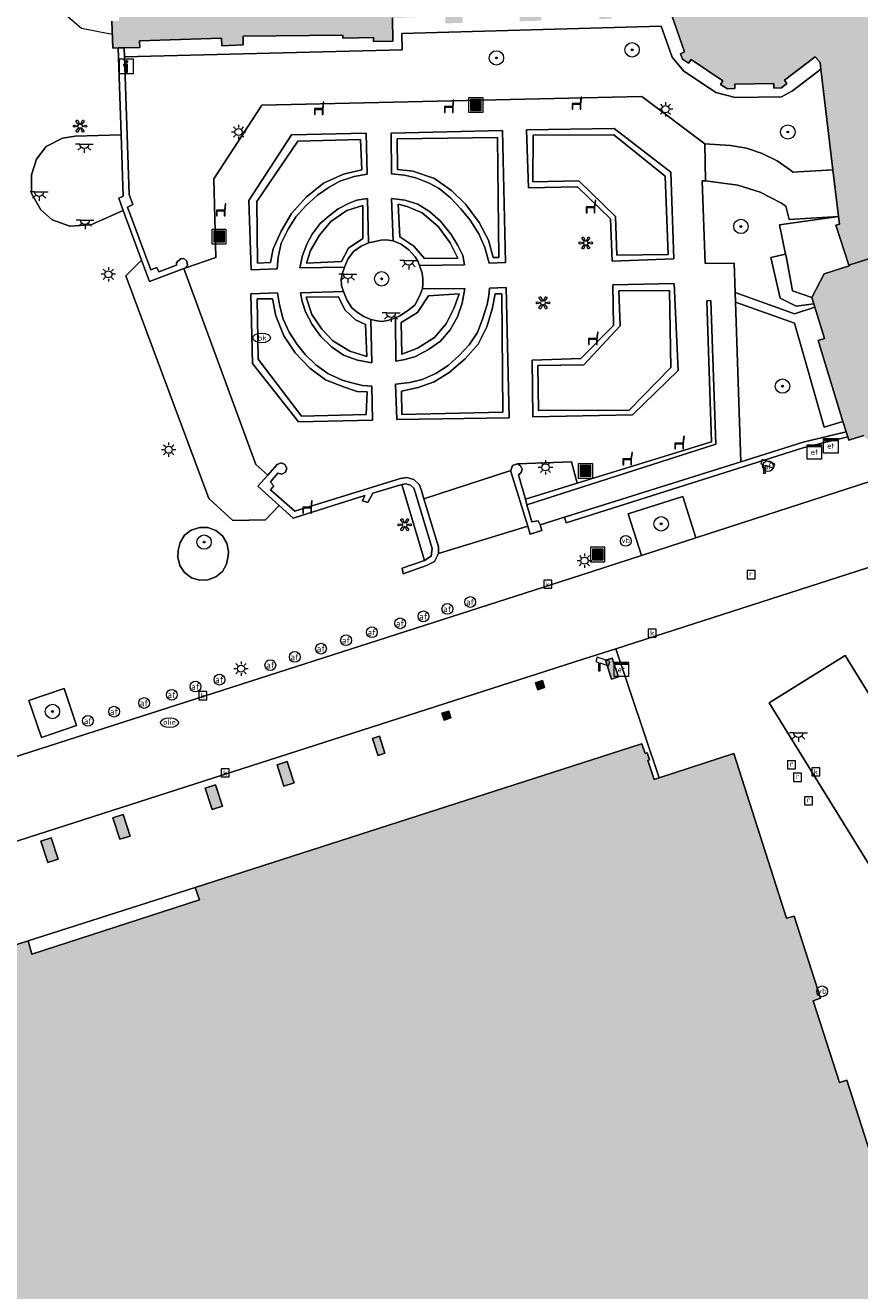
# Model space of a CAD drawing. Header units: metres. Extents: x 196496 to 197479, y 355139 to 356324.
# Tile 116 of 144: x 197032 to 197079, y 356110 to 356181. Entities that reach past the tile are written whole.
import ezdxf
from ezdxf.enums import TextEntityAlignment as Align

# ---------------------------------------------------------------- set-up
doc = ezdxf.new("R2010")
doc.units = ezdxf.units.M
doc.layers.get('0').update_dxf_attribs({"color": 252, "lineweight": 18})
for name, color, linetype, lineweight in [('B-WE-GR-BEPLANTING_CULTUUR_HEESTERS-GV', 252, 'Continuous', 18), ('B-WE-GR-BEPLANTING_CULTUUR_VASTE PLANTENVAK-GV', 252, 'Continuous', 18), ('B-WE-GR-BOOM-S', 252, 'Continuous', 18), ('B-WE-IE-KUNSTOBJECT-S', 252, 'Continuous', 18), ('B-WE-IE-MEUBILAIR_WEGMEUBILAIR-GV', 252, 'Continuous', 18), ('B-WE-IE-MEUBILAIR_WEGMEUBILAIR-S', 252, 'Continuous', 18), ('B-WE-IE-MEUBILAIR_WEGMEUBILAIR_VERKEERSBORD-S', 252, 'Continuous', 18), ('B-WE-IE-TERREINAFSCHEIDING_KUNSTMATIG_HEKWERK-G', 252, 'IE-TERREINAFSCHEIDING-KUNSTMATIG', 18), ('B-WE-IE-TERREINAFSCHEIDING_KUNSTMATIG_MUUR-GV', 252, 'Continuous', 18), ('B-WE-KL-BRANDSTOF_PUT-S', 252, 'Continuous', 18), ('B-WE-KL-ET_KAST-S', 252, 'Continuous', 18), ('B-WE-KL-ET_LS_OV_LICHTMAST-S', 252, 'Continuous', 18), ('B-WE-KL-ET_LS_OV_LICHTPUNT-S', 252, 'Continuous', 18), ('B-WE-KL-WATER-S', 252, 'Continuous', 18), ('B-WE-OG-BEBOUWING-GV', 252, 'Continuous', 18), ('B-WE-RI-GWA_KOLK-S', 252, 'Continuous', 18), ('B-WE-RI-GWA_RIOOLPUT-S', 252, 'Continuous', 18), ('B-WE-VH-ONVERHARD-GV', 252, 'Continuous', 18), ('B-WE-VH-VERHARDING_HALFVERHARDING-GV', 252, 'Continuous', 18), ('B-WE-VH-VERHARDING_OPEN-GV', 252, 'Continuous', 18), ('B-WE-VH-VERHARDING_SIERBESTRATING-GV', 252, 'Continuous', 18), ('B-WE-VH-VERHARDING_STRAATBAKSTEEN-GV', 252, 'Continuous', 18), ('B-WE-VW-AFSLUITPAAL-S', 252, 'Continuous', 18)]:
    doc.layers.add(name, color=color, linetype=linetype, lineweight=lineweight)
doc.layers.add('X-XX-AL-PRESENTATIE_GEBOUW3-V', color=7, linetype='Continuous', lineweight=18, true_color=0xf0f0f0)
doc.styles.add('NLCS-ISO', font='NLCS-ISO.ttf')
doc.linetypes.add('IE-TERREINAFSCHEIDING-KUNSTMATIG', pattern='A,4,[82,NLCS.SHX,S=0.75,R=90,X=0,Y=0],4,-2', length=10)

# ---------------------------------------------------------------- blocks, each defined once
blk = doc.blocks.new('SIE-WEG_AFVALBAK-SO')
at = {"linetype": 'ByBlock', "lineweight": 18}
h = blk.add_hatch(color=0, dxfattribs=at)
h.dxf.hatch_style = 1
h.paths.add_polyline_path([(-1.5, -1.5), (1.5, -1.5), (1.5, 1.5), (-1.5, 1.5)])
at = {"color": 0, "linetype": 'ByBlock', "lineweight": 18}
for points in [[(-2, -2), (2, -2), (2, 2), (-2, 2)], [(-1.5, -1.5), (1.5, -1.5), (1.5, 1.5), (-1.5, 1.5)]]:
    blk.add_lwpolyline(points, close=True, dxfattribs=at)
blk = doc.blocks.new('SIE-WEG_VERKEERSBORD_INFORMATIE-SO')
at = {"linetype": 'ByBlock', "lineweight": 18}
h = blk.add_hatch(color=0, dxfattribs=at)
h.dxf.hatch_style = 1
h.paths.add_polyline_path([(0.32, 0.49), (-0.82, 0.49), (-0.82, 0.19), (-0.32, 0.19), (-0.32, -1.62), (0.32, -1.62)])
h = blk.add_hatch(color=0, dxfattribs=at)
h.dxf.hatch_style = 1
edge = h.paths.add_edge_path()
edge.add_arc((0, 1.25), 0.373, 0, 360)
at = {"color": 0, "linetype": 'ByBlock', "lineweight": 18}
for points in [[(-2, -2), (2, -2), (2, 2), (-2, 2)], [(0.32, 0.49), (-0.82, 0.49), (-0.82, 0.19), (-0.32, 0.19), (-0.32, -1.62), (0.32, -1.62)]]:
    blk.add_lwpolyline(points, close=True, dxfattribs=at)
blk.add_circle((0, 1.25), 0.373, dxfattribs=at)
blk = doc.blocks.new('SKL-ET_KAST_ELEKTRA-SO')
at = {"color": 0, "linetype": 'ByBlock', "lineweight": 18}
for points in [[(-2, 2), (2, 2), (2, 1.68), (-2, 1.68)], [(-2, 1.52), (2, 1.52), (2, -2), (-2, -2)]]:
    blk.add_lwpolyline(points, close=True, dxfattribs=at)
at = {"color": 0, "linetype": 'ByBlock', "lineweight": 18, "style": 'NLCS-ISO'}
blk.add_text('et', height=1.5, dxfattribs=at).set_placement((0, 0), align=Align.MIDDLE_CENTER)
blk = doc.blocks.new('SKL-ET_OV_LICHTMAST-SO')
at = {"color": 0, "linetype": 'ByBlock', "lineweight": 18}
for points in [[(-1.25, 0), (-2, 0)], [(-1.41, 1.41), (-0.88, 0.88)], [(0, 2), (0, 1.25)], [(0.88, 0.88), (1.41, 1.41)], [(2, 0), (1.25, 0)], [(-1.41, -1.41), (-0.88, -0.88)], [(0, -1.25), (0, -2)], [(0.88, -0.88), (1.41, -1.41)]]:
    blk.add_lwpolyline(points, dxfattribs=at)
blk.add_circle((0, 0), 1, dxfattribs=at)
blk = doc.blocks.new('SIE-WEG_PAAL_VERKEERSBORD-SO')
at = {"color": 0, "linetype": 'ByBlock', "lineweight": 18}
blk.add_circle((0, 0), 1.5, dxfattribs=at)
at = {"color": 0, "linetype": 'ByBlock', "lineweight": 18, "style": 'NLCS-ISO'}
blk.add_text('vb', height=1.5, dxfattribs=at).set_placement((0, 0.13), align=Align.MIDDLE_CENTER)
blk = doc.blocks.new('SVW-AFSLUITPAAL-SO')
at = {"lineweight": 18}
blk.add_circle((0, 0), 1.5, dxfattribs=at)
at = {"lineweight": 18, "style": 'NLCS-ISO'}
blk.add_text('af', height=1.8, dxfattribs=at).set_placement((0, 0), align=Align.MIDDLE_CENTER)
blk = doc.blocks.new('SRI-KOLK-SO')
at = {"color": 0, "linetype": 'ByBlock', "lineweight": 18}
blk.add_lwpolyline([(-1.125, -1.125), (1.125, -1.125), (1.125, 1.125), (-1.125, 1.125)], close=True, dxfattribs=at)
at = {"color": 0, "linetype": 'ByBlock', "lineweight": 18, "style": 'NLCS-ISO'}
blk.add_text('k', height=1.5, dxfattribs=at).set_placement((0, 0), align=Align.MIDDLE_CENTER)
blk = doc.blocks.new('SRI-PUT_INSPECTIEPUT_RIOOLPUT-SO')
at = {"color": 0, "linetype": 'ByBlock', "lineweight": 18}
blk.add_lwpolyline([(-1.12, -1.12), (1.12, -1.12), (1.12, 1.12), (-1.12, 1.12)], close=True, dxfattribs=at)
at = {"color": 0, "linetype": 'ByBlock', "lineweight": 18, "style": 'NLCS-ISO'}
blk.add_text('r', height=1.5, dxfattribs=at).set_placement((0, 0.28), align=Align.MIDDLE_CENTER)
blk = doc.blocks.new('SKL-BENZINEPUT_OLIEPUT-SO')
at = {"color": 0, "linetype": 'ByBlock', "lineweight": 18}
blk.add_ellipse((0, 0), major_axis=(2.5, 0), ratio=0.54, dxfattribs=at)
at = {"color": 0, "linetype": 'ByBlock', "lineweight": 18, "style": 'NLCS-ISO'}
blk.add_text('olie', height=1.5, dxfattribs=at).set_placement((0, 0.16), align=Align.MIDDLE_CENTER)
blk = doc.blocks.new('SKL-WATER_BRANDKRAAN_BRANDPUT-SO')
at = {"color": 0, "linetype": 'ByBlock', "lineweight": 18}
blk.add_ellipse((0, 0), major_axis=(2.5, 0), ratio=0.54, dxfattribs=at)
at = {"color": 0, "linetype": 'ByBlock', "lineweight": 18, "style": 'NLCS-ISO'}
blk.add_text('bk', height=1.5, dxfattribs=at).set_placement((0.16, 0), align=Align.MIDDLE_CENTER)
blk = doc.blocks.new('SIE-WEG_CAMERA-SO')
at = {"color": 0, "linetype": 'ByBlock', "lineweight": 18}
blk.add_lwpolyline([(-1.22, 0.41), (-1.22, -1.92), (-0.72, -1.92), (-0.72, 0.25), (1.55, -0.53), (1.95, 0.66), (-1.6, 1.86), (-2, 0.68)], close=True, dxfattribs=at)
blk = doc.blocks.new('SIE-KUNSTOBJECT-SO')
at = {"color": 0, "linetype": 'ByBlock', "lineweight": 18, "flags": 128}
blk.add_lwpolyline([(0.27, -0.73, 0.700208), (-0.27, -0.73), (-0.56, -1.53, -1), (-1.05, -1.25), (-0.5, -0.6, 0.700208), (-0.77, -0.13), (-1.6, -0.28, -1), (-1.6, 0.28), (-0.77, 0.13, 0.700208), (-0.5, 0.6), (-1.05, 1.25, -1), (-0.56, 1.53), (-0.27, 0.73, 0.700208), (0.27, 0.73), (0.56, 1.53, -1), (1.05, 1.25), (0.5, 0.6, 0.700208), (0.77, 0.13), (1.6, 0.28, -1), (1.6, -0.28), (0.77, -0.13, 0.700208), (0.5, -0.6), (1.05, -1.25, -1), (0.56, -1.53)], format="xyb", close=True, dxfattribs=at)
blk = doc.blocks.new('SKL-ET_OV_LICHTPUNT-SO')
at = {"color": 0, "linetype": 'ByBlock', "lineweight": 18}
for points in [[(-1.25, 0), (-2.5, 0)], [(1.25, 0), (2.5, 0)], [(-0.92, -0.85), (-1.83, -1.7)], [(0, -1.25), (0, -2.5)], [(0.92, -0.85), (1.83, -1.7)]]:
    blk.add_lwpolyline(points, dxfattribs=at)
blk.add_lwpolyline([(0, 0), (1.25, 0, -1), (-1.25, 0)], format="xyb", close=True, dxfattribs=at)
blk = doc.blocks.new('SIE-WEG_ZITBANK-SO')
at = {"color": 0, "linetype": 'ByBlock', "lineweight": 18}
blk.add_lwpolyline([(-0.91, -1.63), (-0.91, -0.2), (1.09, -0.2), (1.09, -1.63), (1.29, -1.63), (1.29, -0.21), (1.54, 1.78), (1.33, 1.78), (1.11, 0), (-1.11, 0), (-1.11, -1.63)], close=True, dxfattribs=at)
blk = doc.blocks.new('SGR-BOOM_01-SO')
at = {"linetype": 'ByBlock', "lineweight": 18}
h = blk.add_hatch(color=0, dxfattribs=at)
h.dxf.hatch_style = 1
edge = h.paths.add_edge_path()
edge.add_arc((0, 0), 0.25, 0, 360)
at = {"color": 0, "linetype": 'ByBlock', "lineweight": 18}
for radius in [2, 0.25]:
    blk.add_circle((0, 0), radius, dxfattribs=at)

msp = doc.modelspace()

# ---------------------------------------------------------------- hatches: boundary and pattern name
at = {"layer": 'X-XX-AL-PRESENTATIE_GEBOUW3-V'}
for points in [[(197085.651, 356180.066), (197079.495, 356179.269), (197079.2, 356182.013), (197081.258, 356182.194), (197081.18, 356184.218), (197081.384, 356184.207), (197082.002, 356184.211), (197082.665, 356184.378), (197083.307, 356184.737), (197083.848, 356185.278), (197083.976, 356185.512), (197084.216, 356185.948), (197084.381, 356186.666), (197084.374, 356186.848), (197084.356, 356187.349), (197084.187, 356187.943), (197085.23, 356187.974), (197085.764, 356188.152), (197086.261, 356188.442), (197086.687, 356188.829), (197087.017, 356189.285), (197087.359, 356190.271), (197087.31, 356191.314), (197087.122, 356191.845), (197086.824, 356192.336), (197086.43, 356192.755), (197085.968, 356193.077), (197084.976, 356193.402), (197084.174, 356193.366), (197084.227, 356193.493), (197084.458, 356194.256), (197084.435, 356195.095), (197084.142, 356195.882), (197083.643, 356196.504), (197082.978, 356196.941), (197082.166, 356197.158), (197081.328, 356197.101), (197080.591, 356196.799), (197080.458, 356199.2), (197076.397, 356199.101), (197076.307, 356199.398), (197076.058, 356199.322), (197075.401, 356201.491), (197075.65, 356201.566), (197075.54, 356201.93), (197075.226, 356202.139), (197075.199, 356202.157), (197075.06, 356201.949), (197073.265, 356203.142), (197073.403, 356203.35), (197073.062, 356203.577), (197072.652, 356203.563), (197072.66, 356203.318), (197070.528, 356203.247), (197070.52, 356203.492), (197070.11, 356203.478), (197069.846, 356203.269), (197070.001, 356203.073), (197068.105, 356201.64), (197067.932, 356201.831), (197067.703, 356201.622), (197067.592, 356201.307), (197067.816, 356201.241), (197067.297, 356199.147), (197067.052, 356199.202), (197066.96, 356198.844), (197063.915, 356198.737), (197063.906, 356199.126), (197063.206, 356199.11), (197063.215, 356198.72), (197060.155, 356198.686), (197060.147, 356199.036), (197058.947, 356199.007), (197058.956, 356198.618), (197055.748, 356198.505), (197055.738, 356198.93), (197054.808, 356198.908), (197054.818, 356198.483), (197051.528, 356198.479), (197051.511, 356199.319), (197051.443, 356199.318), (197048.942, 356199.276), (197043.433, 356199.185), (197043.458, 356199.712), (197042.138, 356199.689), (197042.145, 356199.29), (197041.865, 356199.285), (197041.866, 356199.215), (197038.133, 356199.221), (197038.122, 356199.289), (197037.832, 356199.281), (197037.82, 356199.67), (197036.198, 356199.622), (197036.232, 356198.806), (197036.267, 356197.971), (197036.651, 356197.994), (197036.663, 356197.704), (197036.733, 356197.707), (197036.859, 356194.63), (197036.789, 356194.627), (197036.8, 356194.357), (197033.319, 356194.318), (197033.336, 356194.588), (197032.405, 356194.561), (197031.878, 356194.546), (197031.848, 356194.817), (197030.552, 356194.76), (197030.564, 356193.741), (197030.994, 356193.746), (197030.997, 356193.526), (197031.217, 356193.529), (197031.505, 356185.415), (197031.295, 356185.404), (197031.292, 356185.188), (197030.862, 356185.158), (197030.887, 356184.149), (197032.178, 356184.229), (197032.141, 356184.54), (197033.559, 356184.62), (197033.546, 356184.894), (197037.149, 356185.09), (197037.306, 356181.196), (197036.902, 356181.166), (197036.962, 356179.672), (197037.252, 356179.678), (197037.596, 356179.685), (197038.466, 356179.704), (197038.44, 356180.079), (197043.023, 356180.224), (197043.038, 356179.792), (197044.216, 356179.854), (197044.212, 356180.341), (197049.782, 356180.386), (197049.773, 356180.221), (197051.475, 356180.265), (197051.482, 356180.032), (197052.565, 356180.059), (197052.548, 356181.355), (197055.477, 356181.437), (197055.488, 356181.048), (197056.448, 356181.075), (197056.437, 356181.465), (197059.616, 356181.554), (197059.627, 356181.164), (197060.836, 356181.198), (197060.825, 356181.588), (197064.044, 356181.679), (197064.055, 356181.289), (197064.754, 356181.309), (197064.743, 356181.699), (197067.786, 356181.65), (197067.84, 356181.396), (197068.094, 356181.481), (197068.81, 356179.461), (197068.573, 356179.35), (197068.692, 356179.057), (197069.036, 356178.825), (197069.173, 356179.028), (197070.939, 356177.839), (197070.802, 356177.636), (197071.193, 356177.405), (197071.613, 356177.411), (197071.609, 356177.661), (197073.779, 356177.694), (197073.783, 356177.444), (197074.203, 356177.451), (197074.512, 356177.692), (197074.367, 356177.883), (197076.086, 356179.19), (197076.357, 356178.859), (197076.4, 356178.5), (197077.076, 356172.894), (197077.39, 356170.289), (197077.44, 356169.871), (197077.231, 356169.803), (197077.954, 356167.587), (197087.392, 356170.612), (197086.952, 356172.081), (197087.21, 356172.203), (197086.225, 356175.551), (197085.674, 356179.888)], [(197088.731, 356160.901), (197088.659, 356161.139), (197090.093, 356161.59), (197090.068, 356161.674), (197089.993, 356161.925), (197087.392, 356170.612), (197077.954, 356167.587), (197077.969, 356167.542), (197076.587, 356167.108), (197075.901, 356165.788), (197076.011, 356165.432), (197076.067, 356165.249), (197076.607, 356163.494), (197076.251, 356163.391), (197077.633, 356158.873), (197077.806, 356158.308), (197077.895, 356158.021), (197077.951, 356157.837), (197078.369, 356157.97), (197078.802, 356158.107), (197078.917, 356157.892), (197079.7, 356158.157), (197079.635, 356158.377), (197081.822, 356159.045), (197081.92, 356158.816), (197082.649, 356159.058), (197082.594, 356159.273), (197084.763, 356159.923), (197084.862, 356159.724), (197085.582, 356159.937), (197085.524, 356160.169), (197087.76, 356160.866), (197087.885, 356160.654)], [(197064.402, 356145.584), (197064.744, 356144.528), (197065.125, 356144.651), (197064.783, 356145.707)], [(197060.634, 356143.943), (197061.015, 356144.066), (197060.892, 356144.447), (197060.511, 356144.323)], [(197055.412, 356142.251), (197055.792, 356142.374), (197055.669, 356142.755), (197055.288, 356142.631)], [(197051.431, 356141.234), (197051.675, 356140.483), (197051.74, 356140.282), (197052.12, 356140.405), (197051.812, 356141.357)], [(197079.338, 356117.577), (197079.321, 356117.63), (197077.851, 356122.202), (197077.434, 356122.072), (197075.97, 356126.612), (197076.385, 356126.763), (197074.908, 356131.337), (197074.493, 356131.218), (197071.556, 356140.392), (197067.397, 356139.039), (197067.119, 356138.949), (197066.756, 356140.008), (197066.848, 356140.046), (197066.732, 356140.427), (197066.623, 356140.391), (197066.434, 356140.934), (197066.348, 356140.907), (197041.55, 356132.937), (197041.786, 356132.249), (197032.455, 356129.225), (197032.239, 356129.96), (197025.379, 356127.75), (197020.801, 356126.275), (197009.804, 356122.733), (197009.976, 356122.185), (197007.882, 356121.517), (197017.61, 356091.342), (197017.785, 356091.399), (197029.294, 356055.539), (197029.854, 356053.795), (197035.533, 356055.618), (197037.717, 356056.319), (197039.91, 356057.023), (197041.973, 356057.685), (197043.117, 356058.052), (197045.246, 356058.736), (197047.454, 356059.444), (197049.543, 356060.115), (197052.826, 356061.169), (197052.813, 356061.211), (197047.728, 356077.054), (197046.055, 356082.267), (197067.856, 356089.295), (197067.842, 356089.339), (197086.522, 356095.219), (197083.715, 356103.919), (197083.301, 356103.824), (197081.841, 356108.339), (197082.264, 356108.477), (197080.807, 356113.008), (197080.79, 356113.061)], [(197046.106, 356139.762), (197046.491, 356138.573), (197047.062, 356138.758), (197046.994, 356138.967), (197046.676, 356139.946)], [(197042.11, 356138.468), (197042.495, 356137.279), (197043.066, 356137.463), (197042.681, 356138.653)], [(197037.534, 356136.985), (197036.963, 356136.8), (197037.349, 356135.611), (197037.92, 356135.796)], [(197033.529, 356135.688), (197032.958, 356135.503), (197033.344, 356134.314), (197033.914, 356134.499)]]:
    msp.add_hatch(color=256, dxfattribs=at).paths.add_polyline_path(points)

# ---------------------------------------------------------------- linework, layer by layer
at = {"layer": 'B-WE-GR-BEPLANTING_CULTUUR_HEESTERS-GV', "flags": 128}
msp.add_lwpolyline([(197052.548, 356181.355), (197052.565, 356180.059), (197051.482, 356180.032), (197051.475, 356180.265), (197049.773, 356180.221), (197049.782, 356180.386), (197044.212, 356180.341), (197044.216, 356179.854), (197043.038, 356179.792), (197043.023, 356180.224), (197038.44, 356180.079), (197038.466, 356179.704), (197037.596, 356179.685), (197037.613, 356179.183), (197053.077, 356179.572), (197053.054, 356180.487), (197067.5, 356180.883), (197068.11, 356179.162), (197068.756, 356178.411), (197070.548, 356177.206), (197071.621, 356176.911), (197074.211, 356176.95), (197074.82, 356177.298), (197076.4, 356178.5), (197076.357, 356178.859), (197076.086, 356179.19), (197074.367, 356177.883), (197074.512, 356177.692), (197074.203, 356177.451), (197073.783, 356177.444), (197073.779, 356177.694), (197071.609, 356177.661), (197071.613, 356177.411), (197071.193, 356177.405), (197070.802, 356177.636), (197070.939, 356177.839), (197069.173, 356179.028), (197069.036, 356178.825), (197068.692, 356179.057), (197068.573, 356179.35), (197068.81, 356179.461), (197068.094, 356181.481)], dxfattribs=at)
for points in [[(197060.002, 356175.121), (197060.106, 356171.892), (197062.842, 356171.944), (197064.691, 356170.156), (197064.775, 356167.812), (197068.214, 356167.936), (197068.037, 356172.767), (197064.889, 356175.201)], [(197051.07, 356174.929), (197046.912, 356174.846), (197044.544, 356171.192), (197044.66, 356167.32), (197046.118, 356167.374), (197046.178, 356168.024), (197046.337, 356168.814), (197046.72, 356169.579), (197047.163, 356170.265), (197047.714, 356170.882), (197048.365, 356171.487), (197049.012, 356171.93), (197049.607, 356172.258), (197050.405, 356172.514), (197051.12, 356172.645)], [(197050.751, 356174.587), (197050.827, 356172.891), (197049.812, 356172.646), (197048.696, 356172.149), (197047.724, 356171.366), (197046.906, 356170.457), (197046.343, 356169.483), (197045.898, 356168.487), (197045.75, 356167.723), (197045.016, 356167.703), (197044.977, 356171.12), (197047.262, 356174.489)], [(197058.663, 356175.083), (197052.466, 356174.926), (197052.486, 356172.663), (197053.211, 356172.589), (197053.833, 356172.438), (197054.585, 356172.158), (197055.143, 356171.845), (197055.764, 356171.335), (197056.341, 356170.719), (197056.861, 356170.085), (197057.343, 356169.327), (197057.679, 356168.56), (197057.917, 356167.702), (197058.834, 356167.733)], [(197058.466, 356168.009), (197058.138, 356168.016), (197057.881, 356168.969), (197057.374, 356169.965), (197056.63, 356170.963), (197055.841, 356171.716), (197054.883, 356172.41), (197053.678, 356172.813), (197052.811, 356172.913), (197052.797, 356174.625), (197058.39, 356174.684)], [(197067.893, 356168.184), (197065.03, 356168.145), (197064.953, 356170.298), (197062.912, 356172.284), (197060.349, 356172.225), (197060.376, 356174.821), (197064.864, 356174.843), (197067.724, 356172.538)], [(197049.857, 356167.468), (197050.044, 356167.917), (197050.36, 356168.341), (197050.803, 356168.64), (197051.21, 356168.827), (197051.143, 356171.3), (197050.544, 356171.198), (197050.096, 356171.012), (197049.51, 356170.721), (197049.009, 356170.33), (197048.508, 356169.912), (197048.073, 356169.301), (197047.759, 356168.75), (197047.523, 356168.117), (197047.38, 356167.425)], [(197049.698, 356167.788), (197047.758, 356167.697), (197047.976, 356168.403), (197048.47, 356169.257), (197049.11, 356170.018), (197049.992, 356170.631), (197050.882, 356170.911), (197050.887, 356169.073), (197050.089, 356168.529)], [(197054.044, 356167.557), (197056.555, 356167.6), (197056.451, 356168.124), (197056.188, 356168.679), (197055.808, 356169.294), (197055.209, 356170.041), (197054.603, 356170.57), (197053.956, 356170.981), (197053.233, 356171.204), (197052.489, 356171.304), (197052.57, 356168.945), (197053.029, 356168.748), (197053.454, 356168.428), (197053.807, 356168.04), (197053.964, 356167.776)], [(197052.942, 356169.169), (197052.855, 356170.984), (197053.354, 356170.844), (197054.188, 356170.49), (197055.075, 356169.733), (197055.752, 356168.827), (197056.184, 356167.981), (197054.323, 356167.949), (197053.728, 356168.644)], [(197076.011, 356165.432), (197075.901, 356165.788), (197074.821, 356166.162), (197074.46, 356168.083), (197074.436, 356168.202), (197073.614, 356168.006), (197074.126, 356165.743), (197075.028, 356165.305)], [(197044.645, 356165.985), (197044.745, 356162.103), (197047.302, 356158.852), (197051.428, 356158.945), (197051.39, 356160.84), (197050.876, 356160.886), (197050.278, 356161.022), (197049.727, 356161.184), (197048.933, 356161.552), (197048.267, 356162.034), (197047.666, 356162.613), (197047.232, 356163.156), (197046.78, 356163.844), (197046.44, 356164.581), (197046.239, 356165.369), (197046.131, 356166.05)], [(197051.334, 356164.558), (197050.946, 356164.72), (197050.598, 356164.942), (197050.265, 356165.212), (197049.993, 356165.655), (197049.819, 356166.114), (197047.41, 356166.041), (197047.516, 356165.559), (197047.688, 356164.981), (197048.064, 356164.275), (197048.542, 356163.609), (197049.145, 356163.033), (197049.808, 356162.565), (197050.586, 356162.297), (197051.388, 356162.14)], [(197052.699, 356164.658), (197052.732, 356162.24), (197053.244, 356162.33), (197053.821, 356162.505), (197054.541, 356162.879), (197055.205, 356163.345), (197055.746, 356163.976), (197056.16, 356164.7), (197056.414, 356165.465), (197056.577, 356166.292), (197054.215, 356166.258), (197054.033, 356165.814), (197053.791, 356165.351), (197053.368, 356165.033), (197052.939, 356164.762)], [(197052.772, 356158.997), (197059.047, 356159.083), (197058.862, 356166.346), (197057.936, 356166.308), (197057.914, 356165.901), (197057.819, 356165.392), (197057.568, 356164.635), (197057.28, 356163.836), (197056.801, 356163.155), (197056.252, 356162.553), (197055.648, 356161.994), (197054.948, 356161.553), (197054.185, 356161.223), (197053.514, 356161.057), (197052.714, 356160.955)], [(197054.545, 356165.872), (197056.248, 356165.987), (197055.968, 356165.21), (197055.538, 356164.309), (197054.881, 356163.561), (197053.935, 356162.957), (197053.064, 356162.628), (197053.013, 356164.39), (197053.94, 356164.94)], [(197053.063, 356159.272), (197053.048, 356160.569), (197053.974, 356160.765), (197054.865, 356161.085), (197055.688, 356161.606), (197056.587, 356162.364), (197057.306, 356163.191), (197057.794, 356164.146), (197058.099, 356165.134), (197058.264, 356165.98), (197058.632, 356165.991), (197058.678, 356159.406)], [(197060.361, 356159.13), (197065.911, 356159.244), (197068.444, 356161.714), (197068.231, 356166.559), (197064.805, 356166.487), (197064.85, 356164.229), (197063.026, 356162.379), (197060.315, 356162.294)], [(197060.679, 356159.485), (197060.629, 356162.002), (197063.201, 356162.029), (197065.223, 356164.199), (197065.142, 356166.148), (197067.964, 356166.175), (197068.049, 356161.887), (197065.714, 356159.514)], [(197047.47, 356159.17), (197045.064, 356162.356), (197045.005, 356165.71), (197045.853, 356165.701), (197046.034, 356164.762), (197046.48, 356163.65), (197047.119, 356162.706), (197047.937, 356161.851), (197048.812, 356161.197), (197049.815, 356160.814), (197050.576, 356160.555), (197051.122, 356160.531), (197051.07, 356159.259)], [(197049.532, 356165.821), (197049.88, 356165.09), (197050.487, 356164.535), (197051.04, 356164.284), (197051.102, 356162.489), (197050.159, 356162.791), (197049.208, 356163.361), (197048.599, 356164.012), (197048.041, 356164.838), (197047.722, 356165.796)], [(197053.067, 356155.371), (197054.326, 356151.138), (197054.686, 356151.374), (197054.752, 356151.799), (197053.805, 356154.935), (197053.726, 356155.156), (197053.538, 356155.337), (197053.288, 356155.41)], [(197034.247, 356144.002), (197032.286, 356143.333), (197032.985, 356141.284), (197034.946, 356141.953)]]:
    msp.add_lwpolyline(points, close=True, dxfattribs=at)
at = {"layer": 'B-WE-GR-BEPLANTING_CULTUUR_VASTE PLANTENVAK-GV', "flags": 128}
for points in [[(197037.613, 356179.183), (197037.879, 356171.526), (197038.07, 356170.958), (197037.786, 356170.821), (197039.087, 356167.322), (197039.407, 356167.453), (197039.523, 356167.21), (197040.511, 356167.583), (197040.516, 356167.71), (197040.578, 356167.803), (197040.744, 356167.929), (197040.911, 356167.948), (197041.082, 356167.805), (197041.118, 356167.569), (197040.975, 356167.421), (197042.693, 356168.012), (197042.581, 356172.399), (197045.268, 356176.487), (197066.435, 356176.974), (197069.933, 356174.334), (197071.37, 356174.253), (197072.265, 356174.091), (197073.137, 356173.801), (197073.959, 356173.39), (197074.706, 356172.871), (197074.845, 356172.756), (197077.076, 356172.894), (197076.4, 356178.5), (197074.82, 356177.298), (197074.211, 356176.95), (197071.621, 356176.911), (197070.548, 356177.206), (197068.756, 356178.411), (197068.11, 356179.162), (197067.5, 356180.883), (197053.054, 356180.487), (197053.077, 356179.572)], [(197037.545, 356170.634), (197037.295, 356171.318), (197037.543, 356171.427), (197037.426, 356174.837), (197034.867, 356174.764), (197034.158, 356174.652), (197033.249, 356174.183), (197032.718, 356173.48), (197032.424, 356172.622), (197032.439, 356171.568), (197032.957, 356170.67), (197033.588, 356170.113), (197034.572, 356169.756), (197035.738, 356169.821)], [(197050.751, 356174.587), (197047.262, 356174.489), (197044.977, 356171.12), (197045.016, 356167.703), (197045.75, 356167.723), (197045.898, 356168.487), (197046.343, 356169.483), (197046.906, 356170.457), (197047.724, 356171.366), (197048.696, 356172.149), (197049.812, 356172.646), (197050.827, 356172.891)], [(197058.466, 356168.009), (197058.39, 356174.684), (197052.797, 356174.625), (197052.811, 356172.913), (197053.678, 356172.813), (197054.883, 356172.41), (197055.841, 356171.716), (197056.63, 356170.963), (197057.374, 356169.965), (197057.881, 356168.969), (197058.138, 356168.016)], [(197067.893, 356168.184), (197067.724, 356172.538), (197064.864, 356174.843), (197060.376, 356174.821), (197060.349, 356172.225), (197062.912, 356172.284), (197064.953, 356170.298), (197065.03, 356168.145)], [(197074.436, 356168.202), (197074.103, 356169.837), (197077.39, 356170.289), (197074.629, 356170.118), (197074.443, 356170.862), (197074.173, 356171.045), (197073.016, 356171.65), (197071.768, 356172.036), (197069.973, 356172.274), (197069.786, 356172.28), (197069.96, 356167.67), (197071.58, 356167.701), (197071.635, 356166.069), (197074.926, 356164.873), (197076.067, 356165.249), (197076.011, 356165.432), (197075.028, 356165.305), (197074.126, 356165.743), (197073.614, 356168.006)], [(197049.698, 356167.788), (197050.089, 356168.529), (197050.887, 356169.073), (197050.882, 356170.911), (197049.992, 356170.631), (197049.11, 356170.018), (197048.47, 356169.257), (197047.976, 356168.403), (197047.758, 356167.697)], [(197052.942, 356169.169), (197053.728, 356168.644), (197054.323, 356167.949), (197056.184, 356167.981), (197055.752, 356168.827), (197055.075, 356169.733), (197054.188, 356170.49), (197053.354, 356170.844), (197052.855, 356170.984)], [(197054.545, 356165.872), (197053.94, 356164.94), (197053.013, 356164.39), (197053.064, 356162.628), (197053.935, 356162.957), (197054.881, 356163.561), (197055.538, 356164.309), (197055.968, 356165.21), (197056.248, 356165.987)], [(197053.063, 356159.272), (197058.678, 356159.406), (197058.632, 356165.991), (197058.264, 356165.98), (197058.099, 356165.134), (197057.794, 356164.146), (197057.306, 356163.191), (197056.587, 356162.364), (197055.688, 356161.606), (197054.865, 356161.085), (197053.974, 356160.765), (197053.048, 356160.569)], [(197060.679, 356159.485), (197065.714, 356159.514), (197068.049, 356161.887), (197067.964, 356166.175), (197065.142, 356166.148), (197065.223, 356164.199), (197063.201, 356162.029), (197060.629, 356162.002)], [(197047.47, 356159.17), (197051.07, 356159.259), (197051.122, 356160.531), (197050.576, 356160.555), (197049.815, 356160.814), (197048.812, 356161.197), (197047.937, 356161.851), (197047.119, 356162.706), (197046.48, 356163.65), (197046.034, 356164.762), (197045.853, 356165.701), (197045.005, 356165.71), (197045.064, 356162.356)], [(197049.532, 356165.821), (197047.722, 356165.796), (197048.041, 356164.838), (197048.599, 356164.012), (197049.208, 356163.361), (197050.159, 356162.791), (197051.102, 356162.489), (197051.04, 356164.284), (197050.487, 356164.535), (197049.88, 356165.09)], [(197077.806, 356158.308), (197077.633, 356158.873), (197076.586, 356158.553), (197074.938, 356164.346), (197071.653, 356165.515), (197071.95, 356156.64), (197075.406, 356157.728)], [(197059.503, 356156.516), (197059.678, 356156.415), (197059.757, 356156.229), (197059.709, 356156.033), (197059.552, 356155.905), (197059.942, 356154.544), (197062.826, 356155.437), (197062.517, 356156.632)]]:
    msp.add_lwpolyline(points, close=True, dxfattribs=at)
at = {"layer": 'B-WE-IE-MEUBILAIR_WEGMEUBILAIR-GV', "flags": 128}
for points in [[(197066.408, 356151.417), (197069.443, 356152.399), (197068.718, 356154.694), (197065.667, 356153.731)], [(197043.299, 356150.941), (197043.388, 356151.406), (197043.4, 356151.643), (197043.304, 356152.106), (197043.061, 356152.511), (197042.697, 356152.812), (197042.254, 356152.976), (197041.781, 356152.983), (197041.333, 356152.834), (197040.96, 356152.544), (197040.703, 356152.147), (197040.593, 356151.688), (197040.575, 356151.316), (197040.694, 356150.858), (197040.957, 356150.465), (197041.336, 356150.181), (197041.787, 356150.039), (197042.26, 356150.054), (197042.701, 356150.225), (197043.061, 356150.532)], [(197034.247, 356144.002), (197032.286, 356143.333), (197032.985, 356141.284), (197034.946, 356141.953)]]:
    msp.add_lwpolyline(points, close=True, dxfattribs=at)
at = {"layer": 'B-WE-IE-TERREINAFSCHEIDING_KUNSTMATIG_HEKWERK-G', "ltscale": 0.2, "flags": 128}
msp.add_lwpolyline([(197032.723, 356184.573), (197033.017, 356183.173), (197033.46, 356182.251), (197034.455, 356181.431), (197035.209, 356180.782), (197036.931, 356180.45)], dxfattribs=at)
at = {"layer": 'B-WE-IE-TERREINAFSCHEIDING_KUNSTMATIG_MUUR-GV', "flags": 128}
for points in [[(197037.596, 356179.685), (197037.252, 356179.678), (197037.426, 356174.837), (197037.543, 356171.427), (197037.295, 356171.318), (197037.545, 356170.634), (197038.562, 356167.86), (197038.997, 356166.67), (197040.923, 356167.401), (197040.975, 356167.421), (197041.118, 356167.569), (197041.082, 356167.805), (197040.911, 356167.948), (197040.744, 356167.929), (197040.578, 356167.803), (197040.516, 356167.71), (197040.511, 356167.583), (197039.523, 356167.21), (197039.407, 356167.453), (197039.087, 356167.322), (197037.786, 356170.821), (197038.07, 356170.958), (197037.879, 356171.526), (197037.613, 356179.183)], [(197060.029, 356154.238), (197070.545, 356157.615), (197070.279, 356165.62), (197070.049, 356165.597), (197070.302, 356157.753), (197062.826, 356155.437), (197059.942, 356154.544)], [(197077.895, 356158.021), (197077.806, 356158.308), (197075.406, 356157.728), (197071.95, 356156.64), (197062.117, 356153.544), (197062.214, 356153.237), (197075.476, 356157.436)], [(197046.232, 356154.195), (197046.998, 356153.493), (197050.998, 356154.76), (197050.875, 356154.462), (197051.165, 356154.362), (197051.436, 356154.887), (197053.067, 356155.371), (197053.288, 356155.41), (197053.538, 356155.337), (197053.726, 356155.156), (197053.805, 356154.935), (197054.752, 356151.799), (197054.686, 356151.374), (197054.326, 356151.138), (197053.07, 356150.715), (197053.139, 356150.403), (197054.425, 356150.855), (197054.875, 356151.083), (197055.109, 356151.53), (197055.093, 356151.891), (197054.283, 356154.572), (197054.146, 356155.027), (197054.024, 356155.369), (197053.732, 356155.651), (197053.343, 356155.764), (197052.985, 356155.7), (197052.736, 356155.623), (197047.091, 356153.881), (197045.741, 356155.074), (197045.934, 356155.295), (197045.737, 356155.501), (197045.84, 356155.63), (197046.144, 356156.008), (197046.372, 356155.942), (197046.581, 356156.053), (197046.655, 356156.278), (197046.551, 356156.492), (197046.329, 356156.573), (197046.112, 356156.477), (197045.591, 356155.896), (197045.042, 356155.284)], [(197059.503, 356156.516), (197059.218, 356156.435), (197059.123, 356156.154), (197059.137, 356156.099), (197060.075, 356153.046), (197060.211, 356152.603), (197060.86, 356152.809), (197060.763, 356153.118), (197060.656, 356153.343), (197060.3, 356153.292), (197060.029, 356154.238), (197059.942, 356154.544), (197059.552, 356155.905), (197059.709, 356156.033), (197059.757, 356156.229), (197059.678, 356156.415)]]:
    msp.add_lwpolyline(points, close=True, dxfattribs=at)
at = {"layer": 'B-WE-OG-BEBOUWING-GV', "flags": 128}
for points in [[(197068.094, 356181.481), (197068.81, 356179.461), (197068.573, 356179.35), (197068.692, 356179.057), (197069.036, 356178.825), (197069.173, 356179.028), (197070.939, 356177.839), (197070.802, 356177.636), (197071.193, 356177.405), (197071.613, 356177.411), (197071.609, 356177.661), (197073.779, 356177.694), (197073.783, 356177.444), (197074.203, 356177.451), (197074.512, 356177.692), (197074.367, 356177.883), (197076.086, 356179.19), (197076.357, 356178.859), (197076.4, 356178.5), (197077.076, 356172.894), (197077.39, 356170.289), (197077.44, 356169.871), (197077.231, 356169.803), (197077.954, 356167.587), (197087.392, 356170.612)], [(197036.902, 356181.166), (197036.962, 356179.672), (197037.252, 356179.678), (197037.596, 356179.685), (197038.466, 356179.704), (197038.44, 356180.079), (197043.023, 356180.224), (197043.038, 356179.792), (197044.216, 356179.854), (197044.212, 356180.341), (197049.782, 356180.386), (197049.773, 356180.221), (197051.475, 356180.265), (197051.482, 356180.032), (197052.565, 356180.059), (197052.548, 356181.355)], [(197087.392, 356170.612), (197077.954, 356167.587), (197077.969, 356167.542), (197076.587, 356167.108), (197075.901, 356165.788), (197076.011, 356165.432), (197076.067, 356165.249), (197076.607, 356163.494), (197076.251, 356163.391), (197077.633, 356158.873), (197077.806, 356158.308), (197077.895, 356158.021), (197077.951, 356157.837), (197078.369, 356157.97), (197078.802, 356158.107)], [(197079.321, 356117.63), (197077.851, 356122.202), (197077.434, 356122.072), (197075.97, 356126.612), (197076.385, 356126.763), (197074.908, 356131.337), (197074.493, 356131.218), (197071.556, 356140.392), (197067.397, 356139.039), (197067.119, 356138.949), (197066.756, 356140.008), (197066.848, 356140.046), (197066.732, 356140.427), (197066.623, 356140.391), (197066.434, 356140.934), (197066.348, 356140.907), (197041.55, 356132.937), (197041.786, 356132.249), (197032.455, 356129.225), (197032.239, 356129.96), (197025.379, 356127.75)]]:
    msp.add_lwpolyline(points, dxfattribs=at)
for points in [[(197064.402, 356145.584), (197064.744, 356144.528), (197065.125, 356144.651), (197064.783, 356145.707)], [(197060.634, 356143.943), (197061.015, 356144.066), (197060.892, 356144.447), (197060.511, 356144.323)], [(197055.412, 356142.251), (197055.792, 356142.374), (197055.669, 356142.755), (197055.288, 356142.631)], [(197051.431, 356141.234), (197051.675, 356140.483), (197051.74, 356140.282), (197052.12, 356140.405), (197051.812, 356141.357)], [(197046.106, 356139.762), (197046.491, 356138.573), (197047.062, 356138.758), (197046.994, 356138.967), (197046.676, 356139.946)], [(197042.11, 356138.468), (197042.495, 356137.279), (197043.066, 356137.463), (197042.681, 356138.653)], [(197037.534, 356136.985), (197036.963, 356136.8), (197037.349, 356135.611), (197037.92, 356135.796)], [(197033.529, 356135.688), (197032.958, 356135.503), (197033.344, 356134.314), (197033.914, 356134.499)]]:
    msp.add_lwpolyline(points, close=True, dxfattribs=at)
at = {"layer": 'B-WE-VH-ONVERHARD-GV', "flags": 128}
for points in [[(197069.443, 356152.399), (197068.718, 356154.694), (197065.667, 356153.731), (197066.408, 356151.417)], [(197040.575, 356151.316), (197040.694, 356150.858), (197040.957, 356150.465), (197041.336, 356150.181), (197041.787, 356150.039), (197042.26, 356150.054), (197042.701, 356150.225), (197043.061, 356150.532), (197043.299, 356150.941), (197043.388, 356151.406), (197043.4, 356151.643), (197043.304, 356152.106), (197043.061, 356152.511), (197042.697, 356152.812), (197042.254, 356152.976), (197041.781, 356152.983), (197041.333, 356152.834), (197040.96, 356152.544), (197040.703, 356152.147), (197040.593, 356151.688)]]:
    msp.add_lwpolyline(points, close=True, dxfattribs=at)
at = {"layer": 'B-WE-VH-VERHARDING_HALFVERHARDING-GV', "flags": 128}
for points in [[(197069.933, 356174.334), (197069.973, 356172.274), (197071.768, 356172.036), (197073.016, 356171.65), (197074.173, 356171.045), (197074.443, 356170.862), (197074.629, 356170.118), (197077.39, 356170.289), (197077.076, 356172.894), (197074.845, 356172.756), (197074.706, 356172.871), (197073.959, 356173.39), (197073.137, 356173.801), (197072.265, 356174.091), (197071.37, 356174.253)], [(197051.334, 356164.558), (197051.678, 356164.489), (197051.942, 356164.443), (197052.279, 356164.495), (197052.699, 356164.658), (197052.939, 356164.762), (197053.368, 356165.033), (197053.791, 356165.351), (197054.033, 356165.814), (197054.215, 356166.258), (197054.235, 356166.515), (197054.226, 356166.817), (197054.2, 356167.129), (197054.044, 356167.557), (197053.964, 356167.776), (197053.807, 356168.04), (197053.454, 356168.428), (197053.029, 356168.748), (197052.57, 356168.945), (197052.191, 356168.99), (197051.891, 356168.979), (197051.565, 356168.903), (197051.21, 356168.827), (197050.803, 356168.64), (197050.36, 356168.341), (197050.044, 356167.917), (197049.857, 356167.468), (197049.727, 356167.088), (197049.688, 356166.783), (197049.704, 356166.457), (197049.819, 356166.114), (197049.993, 356165.655), (197050.265, 356165.212), (197050.598, 356164.942), (197050.946, 356164.72)]]:
    msp.add_lwpolyline(points, close=True, dxfattribs=at)
at = {"layer": 'B-WE-VH-VERHARDING_OPEN-GV', "flags": 128}
for points in [[(197078.802, 356158.107), (197078.369, 356157.97), (197077.951, 356157.837), (197077.895, 356158.021), (197075.476, 356157.436), (197062.214, 356153.237), (197062.117, 356153.544), (197060.763, 356153.118), (197060.86, 356152.809), (197060.211, 356152.603), (197060.075, 356153.046), (197055.109, 356151.53), (197054.875, 356151.083), (197054.425, 356150.855), (197053.139, 356150.403), (197053.07, 356150.715), (197054.326, 356151.138), (197053.067, 356155.371), (197051.436, 356154.887), (197051.165, 356154.362), (197050.875, 356154.462), (197050.998, 356154.76), (197046.998, 356153.493), (197046.232, 356154.195), (197045.464, 356153.394), (197043.647, 356153.366), (197042.305, 356154.584), (197037.693, 356166.99), (197038.562, 356167.86), (197037.545, 356170.634), (197035.738, 356169.821), (197034.572, 356169.756), (197033.588, 356170.113), (197032.957, 356170.67), (197032.439, 356171.568), (197032.424, 356172.622), (197032.718, 356173.48), (197033.249, 356174.183), (197034.158, 356174.652), (197034.867, 356174.764), (197037.426, 356174.837), (197037.252, 356179.678), (197036.962, 356179.672), (197036.902, 356181.166)], [(196981.394, 356124.11), (197062.972, 356150.306), (197066.408, 356151.417), (197065.667, 356153.731), (197068.718, 356154.694), (197069.443, 356152.399), (197079.178, 356155.547)], [(197025.379, 356127.75), (197032.239, 356129.96), (197041.55, 356132.937), (197066.348, 356140.907), (197066.434, 356140.934), (197066.623, 356140.391), (197066.732, 356140.427), (197066.848, 356140.046), (197066.756, 356140.008), (197067.119, 356138.949), (197067.397, 356139.039), (197064.978, 356146.224), (197063.216, 356145.657), (196990.447, 356122.287)]]:
    msp.add_lwpolyline(points, dxfattribs=at)
for points in [[(197059.123, 356156.154), (197059.218, 356156.435), (197059.503, 356156.516), (197062.517, 356156.632), (197062.826, 356155.437), (197070.302, 356157.753), (197070.049, 356165.597), (197070.279, 356165.62), (197070.545, 356157.615), (197060.029, 356154.238), (197060.3, 356153.292), (197060.656, 356153.343), (197060.763, 356153.118), (197062.117, 356153.544), (197071.95, 356156.64), (197071.653, 356165.515), (197071.635, 356166.069), (197071.58, 356167.701), (197069.96, 356167.67), (197069.786, 356172.28), (197069.973, 356172.274), (197069.933, 356174.334), (197066.435, 356176.974), (197045.268, 356176.487), (197042.581, 356172.399), (197042.693, 356168.012), (197040.975, 356167.421), (197040.923, 356167.401), (197044.932, 356156.489), (197045.591, 356155.896), (197046.112, 356156.477), (197046.329, 356156.573), (197046.551, 356156.492), (197046.655, 356156.278), (197046.581, 356156.053), (197046.372, 356155.942), (197046.144, 356156.008), (197045.84, 356155.63), (197045.737, 356155.501), (197045.934, 356155.295), (197045.741, 356155.074), (197047.091, 356153.881), (197052.736, 356155.623), (197052.985, 356155.7), (197053.343, 356155.764), (197053.732, 356155.651), (197054.024, 356155.369), (197054.146, 356155.027), (197054.283, 356154.572)], [(197060.002, 356175.121), (197064.889, 356175.201), (197068.037, 356172.767), (197068.214, 356167.936), (197064.775, 356167.812), (197064.691, 356170.156), (197062.842, 356171.944), (197060.106, 356171.892)], [(197051.07, 356174.929), (197051.12, 356172.645), (197050.405, 356172.514), (197049.607, 356172.258), (197049.012, 356171.93), (197048.365, 356171.487), (197047.714, 356170.882), (197047.163, 356170.265), (197046.72, 356169.579), (197046.337, 356168.814), (197046.178, 356168.024), (197046.118, 356167.374), (197044.66, 356167.32), (197044.544, 356171.192), (197046.912, 356174.846)], [(197058.663, 356175.083), (197058.834, 356167.733), (197057.917, 356167.702), (197057.679, 356168.56), (197057.343, 356169.327), (197056.861, 356170.085), (197056.341, 356170.719), (197055.764, 356171.335), (197055.143, 356171.845), (197054.585, 356172.158), (197053.833, 356172.438), (197053.211, 356172.589), (197052.486, 356172.663), (197052.466, 356174.926)], [(197052.699, 356164.658), (197052.279, 356164.495), (197051.942, 356164.443), (197051.678, 356164.489), (197051.334, 356164.558), (197051.388, 356162.14), (197050.586, 356162.297), (197049.808, 356162.565), (197049.145, 356163.033), (197048.542, 356163.609), (197048.064, 356164.275), (197047.688, 356164.981), (197047.516, 356165.559), (197047.41, 356166.041), (197049.819, 356166.114), (197049.704, 356166.457), (197049.688, 356166.783), (197049.727, 356167.088), (197049.857, 356167.468), (197047.38, 356167.425), (197047.523, 356168.117), (197047.759, 356168.75), (197048.073, 356169.301), (197048.508, 356169.912), (197049.009, 356170.33), (197049.51, 356170.721), (197050.096, 356171.012), (197050.544, 356171.198), (197051.143, 356171.3), (197051.21, 356168.827), (197051.565, 356168.903), (197051.891, 356168.979), (197052.191, 356168.99), (197052.57, 356168.945), (197052.489, 356171.304), (197053.233, 356171.204), (197053.956, 356170.981), (197054.603, 356170.57), (197055.209, 356170.041), (197055.808, 356169.294), (197056.188, 356168.679), (197056.451, 356168.124), (197056.555, 356167.6), (197054.044, 356167.557), (197054.2, 356167.129), (197054.226, 356166.817), (197054.235, 356166.515), (197054.215, 356166.258), (197056.577, 356166.292), (197056.414, 356165.465), (197056.16, 356164.7), (197055.746, 356163.976), (197055.205, 356163.345), (197054.541, 356162.879), (197053.821, 356162.505), (197053.244, 356162.33), (197052.732, 356162.24)], [(197043.647, 356153.366), (197045.464, 356153.394), (197046.232, 356154.195), (197045.042, 356155.284), (197045.591, 356155.896), (197044.932, 356156.489), (197040.923, 356167.401), (197038.997, 356166.67), (197038.562, 356167.86), (197037.693, 356166.99), (197042.305, 356154.584)], [(197044.645, 356165.985), (197046.131, 356166.05), (197046.239, 356165.369), (197046.44, 356164.581), (197046.78, 356163.844), (197047.232, 356163.156), (197047.666, 356162.613), (197048.267, 356162.034), (197048.933, 356161.552), (197049.727, 356161.184), (197050.278, 356161.022), (197050.876, 356160.886), (197051.39, 356160.84), (197051.428, 356158.945), (197047.302, 356158.852), (197044.745, 356162.103)], [(197052.772, 356158.997), (197052.714, 356160.955), (197053.514, 356161.057), (197054.185, 356161.223), (197054.948, 356161.553), (197055.648, 356161.994), (197056.252, 356162.553), (197056.801, 356163.155), (197057.28, 356163.836), (197057.568, 356164.635), (197057.819, 356165.392), (197057.914, 356165.901), (197057.936, 356166.308), (197058.862, 356166.346), (197059.047, 356159.083)], [(197060.361, 356159.13), (197060.315, 356162.294), (197063.026, 356162.379), (197064.85, 356164.229), (197064.805, 356166.487), (197068.231, 356166.559), (197068.444, 356161.714), (197065.911, 356159.244)], [(197060.075, 356153.046), (197059.137, 356156.099), (197059.123, 356156.154), (197054.283, 356154.572), (197055.093, 356151.891), (197055.109, 356151.53)], [(197063.216, 356145.657), (197064.978, 356146.224), (197080.611, 356151.253), (197080.385, 356151.929), (197079.405, 356154.865), (197079.178, 356155.547), (197069.443, 356152.399), (197066.408, 356151.417), (197062.972, 356150.306), (196981.394, 356124.11), (196982.92, 356119.87), (196988.36, 356121.617), (196990.447, 356122.287)], [(197040.694, 356150.858), (197040.575, 356151.316), (197040.593, 356151.688), (197040.703, 356152.147), (197040.96, 356152.544), (197041.333, 356152.834), (197041.781, 356152.983), (197042.254, 356152.976), (197042.697, 356152.812), (197043.061, 356152.511), (197043.304, 356152.106), (197043.4, 356151.643), (197043.388, 356151.406), (197043.299, 356150.941), (197043.061, 356150.532), (197042.701, 356150.225), (197042.26, 356150.054), (197041.787, 356150.039), (197041.336, 356150.181), (197040.957, 356150.465)], [(197064.402, 356145.584), (197064.783, 356145.707), (197065.125, 356144.651), (197064.744, 356144.528)], [(197077.761, 356145.843), (197073.516, 356143.203), (197095.402, 356107.807), (197099.651, 356110.422)], [(197060.634, 356143.943), (197060.511, 356144.323), (197060.892, 356144.447), (197061.015, 356144.066)], [(197034.247, 356144.002), (197034.946, 356141.953), (197032.985, 356141.284), (197032.286, 356143.333)], [(197055.412, 356142.251), (197055.288, 356142.631), (197055.669, 356142.755), (197055.792, 356142.374)], [(197051.675, 356140.483), (197051.431, 356141.234), (197051.812, 356141.357), (197052.12, 356140.405), (197051.74, 356140.282)], [(197046.994, 356138.967), (197047.062, 356138.758), (197046.491, 356138.573), (197046.106, 356139.762), (197046.676, 356139.946)], [(197042.681, 356138.653), (197043.066, 356137.463), (197042.495, 356137.279), (197042.11, 356138.468)], [(197036.963, 356136.8), (197037.534, 356136.985), (197037.92, 356135.796), (197037.349, 356135.611)], [(197032.958, 356135.503), (197033.529, 356135.688), (197033.914, 356134.499), (197033.344, 356134.314)], [(197041.55, 356132.937), (197032.239, 356129.96), (197032.455, 356129.225), (197041.786, 356132.249)]]:
    msp.add_lwpolyline(points, close=True, dxfattribs=at)
at = {"layer": 'B-WE-VH-VERHARDING_SIERBESTRATING-GV', "flags": 128}
msp.add_lwpolyline([(197077.633, 356158.873), (197076.251, 356163.391), (197076.607, 356163.494), (197076.067, 356165.249), (197074.926, 356164.873), (197071.635, 356166.069), (197071.653, 356165.515), (197074.938, 356164.346), (197076.586, 356158.553)], close=True, dxfattribs=at)
at = {"layer": 'B-WE-VH-VERHARDING_STRAATBAKSTEEN-GV', "flags": 128}
for points in [[(197077.954, 356167.587), (197077.231, 356169.803), (197077.44, 356169.871), (197077.39, 356170.289), (197074.103, 356169.837), (197074.436, 356168.202), (197074.46, 356168.083), (197074.821, 356166.162), (197075.901, 356165.788), (197076.587, 356167.108), (197077.969, 356167.542)], [(197077.761, 356145.843), (197099.651, 356110.422), (197095.402, 356107.807), (197073.516, 356143.203)]]:
    msp.add_lwpolyline(points, close=True, dxfattribs=at)
msp.add_lwpolyline([(197080.611, 356151.253), (197064.978, 356146.224), (197067.397, 356139.039), (197071.556, 356140.392), (197074.493, 356131.218), (197074.908, 356131.337), (197076.385, 356126.763), (197075.97, 356126.612), (197077.434, 356122.072), (197077.851, 356122.202), (197079.321, 356117.63)], dxfattribs=at)

# ---------------------------------------------------------------- block references
at = {"layer": 'B-WE-GR-BOOM-S', "xscale": 0.2, "yscale": 0.2, "zscale": 0.2}
for p in [(197058.329, 356179.124), (197065.887, 356179.574), (197074.561, 356174.999), (197071.945, 356169.738), (197051.936, 356166.821), (197074.263, 356160.847), (197067.505, 356153.179), (197042.047, 356152.162), (197033.599, 356142.73)]:
    msp.add_blockref('SGR-BOOM_01-SO', p, dxfattribs=at)
at = {"layer": 'B-WE-IE-KUNSTOBJECT-S', "xscale": 0.2, "yscale": 0.2, "zscale": 0.2}
for p in [(197035.137, 356175.321), (197063.306, 356168.817), (197060.924, 356165.487), (197053.218, 356153.13)]:
    msp.add_blockref('SIE-KUNSTOBJECT-SO', p, dxfattribs=at)
at = {"layer": 'B-WE-IE-MEUBILAIR_WEGMEUBILAIR-S', "xscale": 0.2, "yscale": 0.2, "zscale": 0.2}
for name, p in [('SIE-WEG_ZITBANK-SO', (197048.412, 356176.298)), ('SIE-WEG_ZITBANK-SO', (197055.655, 356176.418)), ('SIE-WEG_AFVALBAK-SO', (197057.181, 356176.504)), ('SIE-WEG_ZITBANK-SO', (197062.773, 356176.59)), ('SIE-WEG_ZITBANK-SO', (197042.953, 356170.648)), ('SIE-WEG_ZITBANK-SO', (197063.556, 356170.831)), ('SIE-WEG_AFVALBAK-SO', (197042.882, 356169.178)), ('SIE-WEG_ZITBANK-SO', (197063.685, 356163.495)), ('SIE-WEG_ZITBANK-SO', (197068.492, 356157.679)), ('SIE-WEG_ZITBANK-SO', (197065.599, 356156.795)), ('SIE-WEG_AFVALBAK-SO', (197063.29, 356156.126)), ('SIE-WEG_CAMERA-SO', (197073.454, 356156.39)), ('SIE-WEG_CAMERA-SO', (197073.454, 356156.39)), ('SIE-WEG_ZITBANK-SO', (197047.765, 356154.108)), ('SIE-WEG_PAAL_VERKEERSBORD-SO', (197065.535, 356152.227)), ('SIE-WEG_AFVALBAK-SO', (197063.973, 356151.471)), ('SIE-WEG_CAMERA-SO', (197064.258, 356145.38)), ('SIE-WEG_CAMERA-SO', (197064.258, 356145.38)), ('SIE-WEG_PAAL_VERKEERSBORD-SO', (197076.47, 356127.146))]:
    msp.add_blockref(name, p, dxfattribs=at)
at = {"layer": 'B-WE-IE-MEUBILAIR_WEGMEUBILAIR_VERKEERSBORD-S', "xscale": 0.2, "yscale": 0.2, "zscale": 0.2}
msp.add_blockref('SIE-WEG_VERKEERSBORD_INFORMATIE-SO', (197037.716, 356178.662), dxfattribs=at)
at = {"layer": 'B-WE-KL-BRANDSTOF_PUT-S', "xscale": 0.2, "yscale": 0.2, "zscale": 0.2}
msp.add_blockref('SKL-BENZINEPUT_OLIEPUT-SO', (197040.123, 356142.109), dxfattribs=at)
at = {"layer": 'B-WE-KL-ET_KAST-S', "xscale": 0.2, "yscale": 0.2, "zscale": 0.2}
for p in [(197076.045, 356157.186), (197076.956, 356157.523), (197065.282, 356145.069)]:
    msp.add_blockref('SKL-ET_KAST_ELEKTRA-SO', p, dxfattribs=at)
at = {"layer": 'B-WE-KL-ET_LS_OV_LICHTMAST-S', "xscale": 0.2, "yscale": 0.2, "zscale": 0.2}
for p in [(197067.746, 356176.266), (197043.966, 356174.997), (197036.714, 356167.073), (197040.07, 356157.305), (197061.062, 356156.324), (197063.234, 356151.127), (197044.102, 356145.113)]:
    msp.add_blockref('SKL-ET_OV_LICHTMAST-SO', p, dxfattribs=at)
at = {"layer": 'B-WE-KL-ET_LS_OV_LICHTPUNT-S', "xscale": 0.2, "yscale": 0.2, "zscale": 0.2}
for p in [(197035.373, 356174.329), (197032.857, 356171.659), (197035.411, 356170.089), (197053.442, 356167.837), (197050.053, 356167.08), (197052.461, 356164.922), (197075.149, 356141.532)]:
    msp.add_blockref('SKL-ET_OV_LICHTPUNT-SO', p, dxfattribs=at)
at = {"layer": 'B-WE-KL-WATER-S', "xscale": 0.2, "yscale": 0.2, "zscale": 0.2}
msp.add_blockref('SKL-WATER_BRANDKRAAN_BRANDPUT-SO', (197045.251, 356163.533), dxfattribs=at)
at = {"layer": 'B-WE-RI-GWA_KOLK-S', "xscale": 0.2, "yscale": 0.2, "zscale": 0.2}
for p in [(197061.185, 356149.814), (197067.008, 356147.094), (197041.972, 356143.609), (197043.223, 356139.31), (197076.118, 356139.365)]:
    msp.add_blockref('SRI-KOLK-SO', p, dxfattribs=at)
at = {"layer": 'B-WE-RI-GWA_RIOOLPUT-S', "xscale": 0.2, "yscale": 0.2, "zscale": 0.2}
for p in [(197072.511, 356150.349), (197074.773, 356139.758), (197075.094, 356139.064), (197075.706, 356137.762)]:
    msp.add_blockref('SRI-PUT_INSPECTIEPUT_RIOOLPUT-SO', p, dxfattribs=at)
at = {"layer": 'B-WE-VW-AFSLUITPAAL-S', "xscale": 0.2, "yscale": 0.2, "zscale": 0.2}
for p in [(197073.454, 356156.39), (197056.872, 356148.826), (197055.596, 356148.442), (197052.966, 356147.64), (197054.262, 356148.026), (197049.952, 356146.697), (197051.39, 356147.141), (197048.558, 356146.227), (197045.736, 356145.312), (197047.095, 356145.767), (197041.564, 356144.117), (197042.901, 356144.504), (197038.703, 356143.201), (197040.248, 356143.661), (197037.034, 356142.72), (197035.575, 356142.209)]:
    msp.add_blockref('SVW-AFSLUITPAAL-SO', p, dxfattribs=at)

doc.saveas('drawing.dxf')
